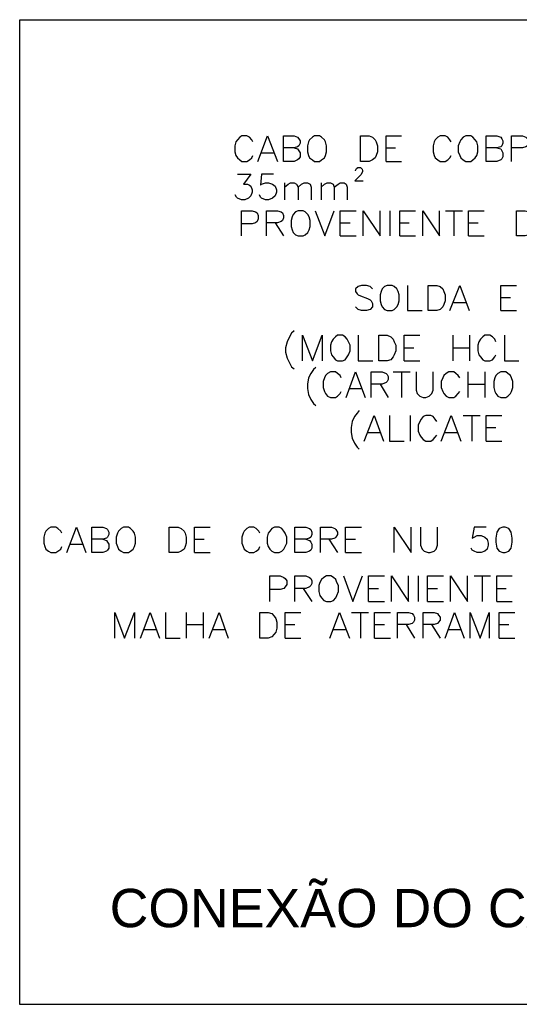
# Model space of a CAD drawing. Header units: millimetres. Extents: x 4477830 to 4478275, y -30323838 to -30323445.
# Tile 19 of 124: x 4477867 to 4477872, y -30323612 to -30323602. Entities that reach past the tile are written whole.
import ezdxf

# ---------------------------------------------------------------- set-up
doc = ezdxf.new("R2010")
doc.units = ezdxf.units.MM
doc.styles.add('textstyle3', font='arial.ttf')

msp = doc.modelspace()

# ---------------------------------------------------------------- linework, layer by layer
at = {"color": 8, "lineweight": 25, "flags": 128}
for points in [[(4477866.777, -30323601.681), (4477868.037, -30323601.681)], [(4477866.777, -30323602.567), (4477866.777, -30323601.681)], [(4477868.911, -30323601.681), (4477868.911, -30323601.681)], [(4477869.786, -30323601.681), (4477871.535, -30323601.681)], [(4477866.777, -30323603.442), (4477866.777, -30323603.442)], [(4477866.777, -30323606.065), (4477866.777, -30323604.316)], [(4477866.777, -30323606.94), (4477866.777, -30323606.94)], [(4477866.777, -30323609.564), (4477866.777, -30323607.815)], [(4477866.777, -30323610.439), (4477866.777, -30323610.439)], [(4477868.037, -30323612.2), (4477866.777, -30323612.2), (4477866.777, -30323611.313)], [(4477868.911, -30323612.2), (4477868.911, -30323612.2)], [(4477871.535, -30323612.2), (4477869.786, -30323612.2)]]:
    msp.add_lwpolyline(points, dxfattribs=at)
at = {"color": 18, "true_color": 0x000000}
msp.add_lwpolyline([(4477866.777, -30323601.681), (4477885.046, -30323601.681), (4477885.046, -30323612.2), (4477866.777, -30323612.2)], close=True, dxfattribs=at)
at = {"color": 18, "lineweight": 25, "true_color": 0x000000, "flags": 128}
for points in [[(4477869.267, -30323602.987), (4477869.255, -30323602.963), (4477869.232, -30323602.934), (4477869.203, -30323602.923), (4477869.15, -30323602.923), (4477869.127, -30323602.934), (4477869.104, -30323602.963), (4477869.086, -30323602.987), (4477869.075, -30323603.028), (4477869.075, -30323603.092), (4477869.086, -30323603.132), (4477869.104, -30323603.156), (4477869.127, -30323603.179), (4477869.15, -30323603.197), (4477869.203, -30323603.197), (4477869.232, -30323603.179), (4477869.255, -30323603.156), (4477869.267, -30323603.132)], [(4477869.32, -30323603.197), (4477869.424, -30323602.923), (4477869.529, -30323603.197)], [(4477869.71, -30323603.051), (4477869.745, -30323603.062), (4477869.757, -30323603.08), (4477869.774, -30323603.103), (4477869.774, -30323603.144), (4477869.757, -30323603.167), (4477869.745, -30323603.179), (4477869.71, -30323603.197), (4477869.594, -30323603.197), (4477869.594, -30323602.923), (4477869.71, -30323602.923), (4477869.745, -30323602.934), (4477869.757, -30323602.952), (4477869.774, -30323602.975), (4477869.774, -30323602.998), (4477869.757, -30323603.028), (4477869.745, -30323603.039), (4477869.71, -30323603.051), (4477869.594, -30323603.051)], [(4477869.926, -30323602.923), (4477869.903, -30323602.934), (4477869.873, -30323602.963), (4477869.862, -30323602.987), (4477869.85, -30323603.028), (4477869.85, -30323603.092), (4477869.862, -30323603.132), (4477869.873, -30323603.156), (4477869.903, -30323603.179), (4477869.926, -30323603.197), (4477869.978, -30323603.197), (4477870.002, -30323603.179), (4477870.031, -30323603.156), (4477870.043, -30323603.132), (4477870.054, -30323603.092), (4477870.054, -30323603.028), (4477870.043, -30323602.987), (4477870.031, -30323602.963), (4477870.002, -30323602.934), (4477869.978, -30323602.923), (4477869.926, -30323602.923)], [(4477870.416, -30323603.197), (4477870.416, -30323602.923), (4477870.509, -30323602.923), (4477870.544, -30323602.934), (4477870.573, -30323602.963), (4477870.585, -30323602.987), (4477870.597, -30323603.028), (4477870.597, -30323603.092), (4477870.585, -30323603.132), (4477870.573, -30323603.156), (4477870.544, -30323603.179), (4477870.509, -30323603.197), (4477870.416, -30323603.197)], [(4477870.69, -30323603.197), (4477870.69, -30323602.923), (4477870.853, -30323602.923)], [(4477871.384, -30323602.987), (4477871.372, -30323602.963), (4477871.349, -30323602.934), (4477871.32, -30323602.923), (4477871.267, -30323602.923), (4477871.244, -30323602.934), (4477871.215, -30323602.963), (4477871.203, -30323602.987), (4477871.191, -30323603.028), (4477871.191, -30323603.092), (4477871.203, -30323603.132), (4477871.215, -30323603.156), (4477871.244, -30323603.179), (4477871.267, -30323603.197), (4477871.32, -30323603.197), (4477871.349, -30323603.179), (4477871.372, -30323603.156), (4477871.384, -30323603.132)], [(4477871.541, -30323602.923), (4477871.512, -30323602.934), (4477871.489, -30323602.963), (4477871.477, -30323602.987), (4477871.46, -30323603.028), (4477871.46, -30323603.092), (4477871.477, -30323603.132), (4477871.489, -30323603.156), (4477871.512, -30323603.179), (4477871.541, -30323603.197), (4477871.594, -30323603.197), (4477871.617, -30323603.179), (4477871.64, -30323603.156), (4477871.658, -30323603.132), (4477871.669, -30323603.092), (4477871.669, -30323603.028), (4477871.658, -30323602.987), (4477871.64, -30323602.963), (4477871.617, -30323602.934), (4477871.594, -30323602.923), (4477871.541, -30323602.923)], [(4477871.874, -30323603.051), (4477871.914, -30323603.062), (4477871.926, -30323603.08), (4477871.938, -30323603.103), (4477871.938, -30323603.144), (4477871.926, -30323603.167), (4477871.914, -30323603.179), (4477871.874, -30323603.197), (4477871.757, -30323603.197), (4477871.757, -30323602.923), (4477871.874, -30323602.923), (4477871.914, -30323602.934), (4477871.926, -30323602.952), (4477871.938, -30323602.975), (4477871.938, -30323602.998), (4477871.926, -30323603.028), (4477871.914, -30323603.039), (4477871.874, -30323603.051), (4477871.757, -30323603.051)], [(4477872.031, -30323603.197), (4477872.031, -30323602.923), (4477872.148, -30323602.923), (4477872.183, -30323602.934), (4477872.2, -30323602.952), (4477872.212, -30323602.975), (4477872.212, -30323602.998), (4477872.2, -30323603.028), (4477872.183, -30323603.039), (4477872.148, -30323603.051), (4477872.031, -30323603.051)], [(4477870.69, -30323603.051), (4477870.789, -30323603.051)], [(4477869.36, -30323603.103), (4477869.489, -30323603.103)], [(4477870.363, -30323603.296), (4477870.363, -30323603.29), (4477870.369, -30323603.278), (4477870.375, -30323603.272), (4477870.387, -30323603.261), (4477870.416, -30323603.261), (4477870.427, -30323603.272), (4477870.433, -30323603.278), (4477870.439, -30323603.29), (4477870.439, -30323603.302), (4477870.433, -30323603.313), (4477870.422, -30323603.337), (4477870.357, -30323603.401), (4477870.445, -30323603.401)], [(4477870.69, -30323603.197), (4477870.853, -30323603.197)], [(4477869.104, -30323603.331), (4477869.244, -30323603.331), (4477869.168, -30323603.436), (4477869.209, -30323603.436), (4477869.232, -30323603.447), (4477869.244, -30323603.459), (4477869.261, -30323603.5), (4477869.261, -30323603.523), (4477869.244, -30323603.564), (4477869.22, -30323603.587), (4477869.18, -30323603.605), (4477869.145, -30323603.605), (4477869.104, -30323603.587), (4477869.092, -30323603.576), (4477869.08, -30323603.552)], [(4477869.489, -30323603.331), (4477869.36, -30323603.331), (4477869.349, -30323603.447), (4477869.36, -30323603.436), (4477869.401, -30323603.424), (4477869.436, -30323603.424), (4477869.477, -30323603.436), (4477869.506, -30323603.459), (4477869.518, -30323603.5), (4477869.518, -30323603.523), (4477869.506, -30323603.564), (4477869.477, -30323603.587), (4477869.436, -30323603.605), (4477869.401, -30323603.605), (4477869.36, -30323603.587), (4477869.349, -30323603.576), (4477869.337, -30323603.552)], [(4477869.605, -30323603.424), (4477869.605, -30323603.605)], [(4477869.605, -30323603.471), (4477869.646, -30323603.436), (4477869.669, -30323603.424), (4477869.71, -30323603.424), (4477869.734, -30323603.436), (4477869.751, -30323603.471), (4477869.751, -30323603.605)], [(4477869.751, -30323603.471), (4477869.786, -30323603.436), (4477869.815, -30323603.424), (4477869.85, -30323603.424), (4477869.879, -30323603.436), (4477869.891, -30323603.471), (4477869.891, -30323603.605)], [(4477869.996, -30323603.424), (4477869.996, -30323603.605)], [(4477869.996, -30323603.471), (4477870.031, -30323603.436), (4477870.06, -30323603.424), (4477870.095, -30323603.424), (4477870.124, -30323603.436), (4477870.136, -30323603.471), (4477870.136, -30323603.605)], [(4477870.136, -30323603.471), (4477870.177, -30323603.436), (4477870.2, -30323603.424), (4477870.241, -30323603.424), (4477870.264, -30323603.436), (4477870.276, -30323603.471), (4477870.276, -30323603.605)], [(4477869.145, -30323603.99), (4477869.145, -30323603.721), (4477869.261, -30323603.721), (4477869.296, -30323603.733), (4477869.314, -30323603.745), (4477869.325, -30323603.774), (4477869.325, -30323603.809), (4477869.314, -30323603.838), (4477869.296, -30323603.85), (4477869.261, -30323603.861), (4477869.145, -30323603.861)], [(4477869.413, -30323603.99), (4477869.413, -30323603.721), (4477869.529, -30323603.721), (4477869.57, -30323603.733), (4477869.582, -30323603.745), (4477869.594, -30323603.774), (4477869.594, -30323603.797), (4477869.582, -30323603.826), (4477869.57, -30323603.838), (4477869.529, -30323603.85), (4477869.413, -30323603.85)], [(4477869.751, -30323603.721), (4477869.722, -30323603.733), (4477869.699, -30323603.762), (4477869.687, -30323603.786), (4477869.675, -30323603.826), (4477869.675, -30323603.89), (4477869.687, -30323603.925), (4477869.699, -30323603.955), (4477869.722, -30323603.978), (4477869.751, -30323603.99), (4477869.804, -30323603.99), (4477869.827, -30323603.978), (4477869.856, -30323603.955), (4477869.868, -30323603.925), (4477869.879, -30323603.89), (4477869.879, -30323603.826), (4477869.868, -30323603.786), (4477869.856, -30323603.762), (4477869.827, -30323603.733), (4477869.804, -30323603.721), (4477869.751, -30323603.721)], [(4477869.932, -30323603.721), (4477870.037, -30323603.99), (4477870.136, -30323603.721)], [(4477870.2, -30323603.99), (4477870.2, -30323603.721), (4477870.369, -30323603.721)], [(4477870.445, -30323603.99), (4477870.445, -30323603.721), (4477870.626, -30323603.99), (4477870.626, -30323603.721)], [(4477870.731, -30323603.721), (4477870.731, -30323603.99)], [(4477870.836, -30323603.99), (4477870.836, -30323603.721), (4477871.005, -30323603.721)], [(4477871.081, -30323603.99), (4477871.081, -30323603.721), (4477871.261, -30323603.99), (4477871.261, -30323603.721)], [(4477871.325, -30323603.721), (4477871.506, -30323603.721)], [(4477871.413, -30323603.721), (4477871.413, -30323603.99)], [(4477871.57, -30323603.99), (4477871.57, -30323603.721), (4477871.739, -30323603.721)], [(4477872.083, -30323603.99), (4477872.083, -30323603.721), (4477872.177, -30323603.721), (4477872.218, -30323603.733), (4477872.241, -30323603.762), (4477872.253, -30323603.786), (4477872.264, -30323603.826), (4477872.264, -30323603.89), (4477872.253, -30323603.925), (4477872.241, -30323603.955), (4477872.218, -30323603.978), (4477872.177, -30323603.99), (4477872.083, -30323603.99)], [(4477869.506, -30323603.85), (4477869.594, -30323603.99)], [(4477870.2, -30323603.85), (4477870.305, -30323603.85)], [(4477870.836, -30323603.85), (4477870.935, -30323603.85)], [(4477871.57, -30323603.85), (4477871.675, -30323603.85)], [(4477870.2, -30323603.99), (4477870.369, -30323603.99)], [(4477870.836, -30323603.99), (4477871.005, -30323603.99)], [(4477871.57, -30323603.99), (4477871.739, -30323603.99)], [(4477870.544, -30323604.555), (4477870.521, -30323604.532), (4477870.48, -30323604.52), (4477870.427, -30323604.52), (4477870.392, -30323604.532), (4477870.363, -30323604.555), (4477870.363, -30323604.584), (4477870.381, -30323604.608), (4477870.392, -30323604.619), (4477870.416, -30323604.631), (4477870.492, -30323604.66), (4477870.521, -30323604.672), (4477870.532, -30323604.684), (4477870.544, -30323604.713), (4477870.544, -30323604.748), (4477870.521, -30323604.777), (4477870.48, -30323604.788), (4477870.427, -30323604.788), (4477870.392, -30323604.777), (4477870.363, -30323604.748)], [(4477870.701, -30323604.52), (4477870.672, -30323604.532), (4477870.649, -30323604.555), (4477870.637, -30323604.584), (4477870.626, -30323604.619), (4477870.626, -30323604.684), (4477870.637, -30323604.724), (4477870.649, -30323604.748), (4477870.672, -30323604.777), (4477870.701, -30323604.788), (4477870.754, -30323604.788), (4477870.777, -30323604.777), (4477870.806, -30323604.748), (4477870.818, -30323604.724), (4477870.83, -30323604.684), (4477870.83, -30323604.619), (4477870.818, -30323604.584), (4477870.806, -30323604.555), (4477870.777, -30323604.532), (4477870.754, -30323604.52), (4477870.701, -30323604.52)], [(4477870.917, -30323604.52), (4477870.917, -30323604.788), (4477871.075, -30323604.788)], [(4477871.139, -30323604.788), (4477871.139, -30323604.52), (4477871.232, -30323604.52), (4477871.267, -30323604.532), (4477871.296, -30323604.555), (4477871.308, -30323604.584), (4477871.32, -30323604.619), (4477871.32, -30323604.684), (4477871.308, -30323604.724), (4477871.296, -30323604.748), (4477871.267, -30323604.777), (4477871.232, -30323604.788), (4477871.139, -30323604.788)], [(4477871.372, -30323604.788), (4477871.477, -30323604.52), (4477871.576, -30323604.788)], [(4477871.914, -30323604.788), (4477871.914, -30323604.52), (4477872.083, -30323604.52)], [(4477871.413, -30323604.701), (4477871.541, -30323604.701)], [(4477871.914, -30323604.649), (4477872.019, -30323604.649)], [(4477871.914, -30323604.788), (4477872.083, -30323604.788)], [(4477869.71, -30323605.004), (4477869.681, -30323605.028), (4477869.658, -30323605.068), (4477869.634, -30323605.121), (4477869.617, -30323605.185), (4477869.617, -30323605.232), (4477869.634, -30323605.296), (4477869.658, -30323605.348), (4477869.681, -30323605.389), (4477869.71, -30323605.412)], [(4477869.798, -30323605.325), (4477869.798, -30323605.051), (4477869.903, -30323605.325), (4477870.008, -30323605.051), (4477870.008, -30323605.325)], [(4477870.171, -30323605.051), (4477870.148, -30323605.068), (4477870.124, -30323605.092), (4477870.107, -30323605.121), (4477870.095, -30323605.156), (4477870.095, -30323605.22), (4477870.107, -30323605.261), (4477870.124, -30323605.284), (4477870.148, -30323605.313), (4477870.171, -30323605.325), (4477870.223, -30323605.325), (4477870.253, -30323605.313), (4477870.276, -30323605.284), (4477870.287, -30323605.261), (4477870.305, -30323605.22), (4477870.305, -30323605.156), (4477870.287, -30323605.121), (4477870.276, -30323605.092), (4477870.253, -30323605.068), (4477870.223, -30323605.051), (4477870.171, -30323605.051)], [(4477870.392, -30323605.051), (4477870.392, -30323605.325), (4477870.55, -30323605.325)], [(4477870.614, -30323605.325), (4477870.614, -30323605.051), (4477870.701, -30323605.051), (4477870.742, -30323605.068), (4477870.766, -30323605.092), (4477870.777, -30323605.121), (4477870.795, -30323605.156), (4477870.795, -30323605.22), (4477870.777, -30323605.261), (4477870.766, -30323605.284), (4477870.742, -30323605.313), (4477870.701, -30323605.325), (4477870.614, -30323605.325)], [(4477870.882, -30323605.325), (4477870.882, -30323605.051), (4477871.051, -30323605.051)], [(4477871.401, -30323605.051), (4477871.401, -30323605.325)], [(4477871.582, -30323605.051), (4477871.582, -30323605.325)], [(4477871.862, -30323605.121), (4477871.85, -30323605.092), (4477871.827, -30323605.068), (4477871.798, -30323605.051), (4477871.745, -30323605.051), (4477871.722, -30323605.068), (4477871.699, -30323605.092), (4477871.681, -30323605.121), (4477871.669, -30323605.156), (4477871.669, -30323605.22), (4477871.681, -30323605.261), (4477871.699, -30323605.284), (4477871.722, -30323605.313), (4477871.745, -30323605.325), (4477871.798, -30323605.325), (4477871.827, -30323605.313), (4477871.85, -30323605.284), (4477871.862, -30323605.261)], [(4477871.955, -30323605.051), (4477871.955, -30323605.325), (4477872.107, -30323605.325)], [(4477870.882, -30323605.185), (4477870.987, -30323605.185)], [(4477871.401, -30323605.185), (4477871.582, -30323605.185)], [(4477870.882, -30323605.325), (4477871.051, -30323605.325)], [(4477869.938, -30323605.395), (4477869.914, -30323605.418), (4477869.885, -30323605.459), (4477869.862, -30323605.506), (4477869.85, -30323605.576), (4477869.85, -30323605.622), (4477869.862, -30323605.686), (4477869.885, -30323605.739), (4477869.914, -30323605.78), (4477869.938, -30323605.803)], [(4477870.212, -30323605.506), (4477870.2, -30323605.482), (4477870.171, -30323605.459), (4477870.148, -30323605.442), (4477870.095, -30323605.442), (4477870.066, -30323605.459), (4477870.043, -30323605.482), (4477870.031, -30323605.506), (4477870.019, -30323605.546), (4477870.019, -30323605.611), (4477870.031, -30323605.651), (4477870.043, -30323605.675), (4477870.066, -30323605.704), (4477870.095, -30323605.716), (4477870.148, -30323605.716), (4477870.171, -30323605.704), (4477870.2, -30323605.675), (4477870.212, -30323605.651)], [(4477870.264, -30323605.716), (4477870.363, -30323605.442), (4477870.468, -30323605.716)], [(4477870.532, -30323605.716), (4477870.532, -30323605.442), (4477870.649, -30323605.442), (4477870.69, -30323605.459), (4477870.701, -30323605.471), (4477870.713, -30323605.494), (4477870.713, -30323605.523), (4477870.701, -30323605.546), (4477870.69, -30323605.558), (4477870.649, -30323605.576), (4477870.532, -30323605.576)], [(4477870.766, -30323605.442), (4477870.946, -30323605.442)], [(4477870.853, -30323605.442), (4477870.853, -30323605.716)], [(4477871.011, -30323605.442), (4477871.011, -30323605.64), (4477871.022, -30323605.675), (4477871.051, -30323605.704), (4477871.086, -30323605.716), (4477871.115, -30323605.716), (4477871.15, -30323605.704), (4477871.18, -30323605.675), (4477871.191, -30323605.64), (4477871.191, -30323605.442)], [(4477871.477, -30323605.506), (4477871.46, -30323605.482), (4477871.436, -30323605.459), (4477871.413, -30323605.442), (4477871.36, -30323605.442), (4477871.331, -30323605.459), (4477871.308, -30323605.482), (4477871.296, -30323605.506), (4477871.279, -30323605.546), (4477871.279, -30323605.611), (4477871.296, -30323605.651), (4477871.308, -30323605.675), (4477871.331, -30323605.704), (4477871.36, -30323605.716), (4477871.413, -30323605.716), (4477871.436, -30323605.704), (4477871.46, -30323605.675), (4477871.477, -30323605.651)], [(4477871.564, -30323605.442), (4477871.564, -30323605.716)], [(4477871.745, -30323605.442), (4477871.745, -30323605.716)], [(4477871.914, -30323605.442), (4477871.885, -30323605.459), (4477871.862, -30323605.482), (4477871.85, -30323605.506), (4477871.839, -30323605.546), (4477871.839, -30323605.611), (4477871.85, -30323605.651), (4477871.862, -30323605.675), (4477871.885, -30323605.704), (4477871.914, -30323605.716), (4477871.967, -30323605.716), (4477871.99, -30323605.704), (4477872.019, -30323605.675), (4477872.031, -30323605.651), (4477872.043, -30323605.611), (4477872.043, -30323605.546), (4477872.031, -30323605.506), (4477872.019, -30323605.482), (4477871.99, -30323605.459), (4477871.967, -30323605.442), (4477871.914, -30323605.442)], [(4477870.626, -30323605.576), (4477870.713, -30323605.716)], [(4477871.564, -30323605.576), (4477871.745, -30323605.576)], [(4477870.299, -30323605.622), (4477870.427, -30323605.622)], [(4477870.404, -30323605.856), (4477870.381, -30323605.885), (4477870.352, -30323605.92), (4477870.328, -30323605.972), (4477870.317, -30323606.036), (4477870.317, -30323606.089), (4477870.328, -30323606.153), (4477870.352, -30323606.205), (4477870.381, -30323606.246), (4477870.404, -30323606.27)], [(4477870.457, -30323606.182), (4477870.562, -30323605.908), (4477870.661, -30323606.182)], [(4477870.725, -30323605.908), (4477870.725, -30323606.182), (4477870.882, -30323606.182)], [(4477870.946, -30323605.908), (4477870.946, -30323606.182)], [(4477871.232, -30323605.972), (4477871.215, -30323605.949), (4477871.191, -30323605.92), (4477871.168, -30323605.908), (4477871.115, -30323605.908), (4477871.086, -30323605.92), (4477871.063, -30323605.949), (4477871.051, -30323605.972), (4477871.034, -30323606.013), (4477871.034, -30323606.077), (4477871.051, -30323606.118), (4477871.063, -30323606.141), (4477871.086, -30323606.165), (4477871.115, -30323606.182), (4477871.168, -30323606.182), (4477871.191, -30323606.165), (4477871.215, -30323606.141), (4477871.232, -30323606.118)], [(4477871.279, -30323606.182), (4477871.384, -30323605.908), (4477871.489, -30323606.182)], [(4477871.512, -30323605.908), (4477871.693, -30323605.908)], [(4477871.605, -30323605.908), (4477871.605, -30323606.182)], [(4477871.757, -30323606.182), (4477871.757, -30323605.908), (4477871.926, -30323605.908)], [(4477870.492, -30323606.089), (4477870.626, -30323606.089)], [(4477871.32, -30323606.089), (4477871.448, -30323606.089)], [(4477871.757, -30323606.036), (4477871.862, -30323606.036)], [(4477871.757, -30323606.182), (4477871.926, -30323606.182)], [(4477867.226, -30323607.168), (4477867.215, -30323607.144), (4477867.185, -30323607.115), (4477867.162, -30323607.103), (4477867.11, -30323607.103), (4477867.086, -30323607.115), (4477867.057, -30323607.144), (4477867.045, -30323607.168), (4477867.034, -30323607.208), (4477867.034, -30323607.272), (4477867.045, -30323607.307), (4477867.057, -30323607.337), (4477867.086, -30323607.36), (4477867.11, -30323607.372), (4477867.162, -30323607.372), (4477867.185, -30323607.36), (4477867.215, -30323607.337), (4477867.226, -30323607.307)], [(4477867.279, -30323607.372), (4477867.384, -30323607.103), (4477867.483, -30323607.372)], [(4477867.664, -30323607.232), (4477867.704, -30323607.243), (4477867.716, -30323607.261), (4477867.728, -30323607.284), (4477867.728, -30323607.325), (4477867.716, -30323607.348), (4477867.704, -30323607.36), (4477867.664, -30323607.372), (4477867.547, -30323607.372), (4477867.547, -30323607.103), (4477867.664, -30323607.103), (4477867.704, -30323607.115), (4477867.716, -30323607.127), (4477867.728, -30323607.156), (4477867.728, -30323607.179), (4477867.716, -30323607.208), (4477867.704, -30323607.22), (4477867.664, -30323607.232), (4477867.547, -30323607.232)], [(4477867.885, -30323607.103), (4477867.862, -30323607.115), (4477867.833, -30323607.144), (4477867.821, -30323607.168), (4477867.809, -30323607.208), (4477867.809, -30323607.272), (4477867.821, -30323607.307), (4477867.833, -30323607.337), (4477867.862, -30323607.36), (4477867.885, -30323607.372), (4477867.938, -30323607.372), (4477867.961, -30323607.36), (4477867.99, -30323607.337), (4477868.002, -30323607.307), (4477868.013, -30323607.272), (4477868.013, -30323607.208), (4477868.002, -30323607.168), (4477867.99, -30323607.144), (4477867.961, -30323607.115), (4477867.938, -30323607.103), (4477867.885, -30323607.103)], [(4477868.375, -30323607.372), (4477868.375, -30323607.103), (4477868.468, -30323607.103), (4477868.503, -30323607.115), (4477868.532, -30323607.144), (4477868.544, -30323607.168), (4477868.556, -30323607.208), (4477868.556, -30323607.272), (4477868.544, -30323607.307), (4477868.532, -30323607.337), (4477868.503, -30323607.36), (4477868.468, -30323607.372), (4477868.375, -30323607.372)], [(4477868.643, -30323607.372), (4477868.643, -30323607.103), (4477868.812, -30323607.103)], [(4477869.343, -30323607.168), (4477869.331, -30323607.144), (4477869.302, -30323607.115), (4477869.279, -30323607.103), (4477869.226, -30323607.103), (4477869.203, -30323607.115), (4477869.174, -30323607.144), (4477869.162, -30323607.168), (4477869.15, -30323607.208), (4477869.15, -30323607.272), (4477869.162, -30323607.307), (4477869.174, -30323607.337), (4477869.203, -30323607.36), (4477869.226, -30323607.372), (4477869.279, -30323607.372), (4477869.302, -30323607.36), (4477869.331, -30323607.337), (4477869.343, -30323607.307)], [(4477869.5, -30323607.103), (4477869.471, -30323607.115), (4477869.448, -30323607.144), (4477869.43, -30323607.168), (4477869.419, -30323607.208), (4477869.419, -30323607.272), (4477869.43, -30323607.307), (4477869.448, -30323607.337), (4477869.471, -30323607.36), (4477869.5, -30323607.372), (4477869.547, -30323607.372), (4477869.576, -30323607.36), (4477869.599, -30323607.337), (4477869.611, -30323607.307), (4477869.629, -30323607.272), (4477869.629, -30323607.208), (4477869.611, -30323607.168), (4477869.599, -30323607.144), (4477869.576, -30323607.115), (4477869.547, -30323607.103), (4477869.5, -30323607.103)], [(4477869.833, -30323607.232), (4477869.873, -30323607.243), (4477869.885, -30323607.261), (4477869.897, -30323607.284), (4477869.897, -30323607.325), (4477869.885, -30323607.348), (4477869.873, -30323607.36), (4477869.833, -30323607.372), (4477869.716, -30323607.372), (4477869.716, -30323607.103), (4477869.833, -30323607.103), (4477869.873, -30323607.115), (4477869.885, -30323607.127), (4477869.897, -30323607.156), (4477869.897, -30323607.179), (4477869.885, -30323607.208), (4477869.873, -30323607.22), (4477869.833, -30323607.232), (4477869.716, -30323607.232)], [(4477869.99, -30323607.372), (4477869.99, -30323607.103), (4477870.107, -30323607.103), (4477870.142, -30323607.115), (4477870.153, -30323607.127), (4477870.171, -30323607.156), (4477870.171, -30323607.179), (4477870.153, -30323607.208), (4477870.142, -30323607.22), (4477870.107, -30323607.232), (4477869.99, -30323607.232)], [(4477870.258, -30323607.372), (4477870.258, -30323607.103), (4477870.427, -30323607.103)], [(4477870.777, -30323607.372), (4477870.777, -30323607.103), (4477870.958, -30323607.372), (4477870.958, -30323607.103)], [(4477871.057, -30323607.103), (4477871.057, -30323607.296), (4477871.075, -30323607.337), (4477871.098, -30323607.36), (4477871.139, -30323607.372), (4477871.162, -30323607.372), (4477871.203, -30323607.36), (4477871.226, -30323607.337), (4477871.238, -30323607.296), (4477871.238, -30323607.103)], [(4477871.757, -30323607.103), (4477871.629, -30323607.103), (4477871.611, -30323607.22), (4477871.629, -30323607.208), (4477871.664, -30323607.191), (4477871.704, -30323607.191), (4477871.745, -30323607.208), (4477871.769, -30323607.232), (4477871.78, -30323607.272), (4477871.78, -30323607.296), (4477871.769, -30323607.337), (4477871.745, -30323607.36), (4477871.704, -30323607.372), (4477871.664, -30323607.372), (4477871.629, -30323607.36), (4477871.611, -30323607.348), (4477871.599, -30323607.325)], [(4477871.938, -30323607.103), (4477871.897, -30323607.115), (4477871.874, -30323607.156), (4477871.862, -30323607.22), (4477871.862, -30323607.261), (4477871.874, -30323607.325), (4477871.897, -30323607.36), (4477871.938, -30323607.372), (4477871.961, -30323607.372), (4477872.002, -30323607.36), (4477872.025, -30323607.325), (4477872.037, -30323607.261), (4477872.037, -30323607.22), (4477872.025, -30323607.156), (4477872.002, -30323607.115), (4477871.961, -30323607.103), (4477871.938, -30323607.103)], [(4477868.643, -30323607.232), (4477868.748, -30323607.232)], [(4477870.078, -30323607.232), (4477870.171, -30323607.372)], [(4477870.258, -30323607.232), (4477870.363, -30323607.232)], [(4477867.32, -30323607.284), (4477867.448, -30323607.284)], [(4477868.643, -30323607.372), (4477868.812, -30323607.372)], [(4477870.258, -30323607.372), (4477870.427, -30323607.372)], [(4477869.448, -30323607.896), (4477869.448, -30323607.622), (4477869.559, -30323607.622), (4477869.599, -30323607.64), (4477869.611, -30323607.651), (4477869.629, -30323607.675), (4477869.629, -30323607.716), (4477869.611, -30323607.739), (4477869.599, -30323607.756), (4477869.559, -30323607.768), (4477869.448, -30323607.768)], [(4477869.716, -30323607.896), (4477869.716, -30323607.622), (4477869.833, -30323607.622), (4477869.873, -30323607.64), (4477869.885, -30323607.651), (4477869.897, -30323607.675), (4477869.897, -30323607.704), (4477869.885, -30323607.727), (4477869.873, -30323607.739), (4477869.833, -30323607.756), (4477869.716, -30323607.756)], [(4477870.054, -30323607.622), (4477870.025, -30323607.64), (4477870.002, -30323607.663), (4477869.984, -30323607.692), (4477869.973, -30323607.727), (4477869.973, -30323607.791), (4477869.984, -30323607.832), (4477870.002, -30323607.856), (4477870.025, -30323607.885), (4477870.054, -30323607.896), (4477870.101, -30323607.896), (4477870.13, -30323607.885), (4477870.153, -30323607.856), (4477870.165, -30323607.832), (4477870.183, -30323607.791), (4477870.183, -30323607.727), (4477870.165, -30323607.692), (4477870.153, -30323607.663), (4477870.13, -30323607.64), (4477870.101, -30323607.622), (4477870.054, -30323607.622)], [(4477870.235, -30323607.622), (4477870.334, -30323607.896), (4477870.439, -30323607.622)], [(4477870.503, -30323607.896), (4477870.503, -30323607.622), (4477870.672, -30323607.622)], [(4477870.748, -30323607.896), (4477870.748, -30323607.622), (4477870.929, -30323607.896), (4477870.929, -30323607.622)], [(4477871.034, -30323607.622), (4477871.034, -30323607.896)], [(4477871.133, -30323607.896), (4477871.133, -30323607.622), (4477871.302, -30323607.622)], [(4477871.378, -30323607.896), (4477871.378, -30323607.622), (4477871.559, -30323607.896), (4477871.559, -30323607.622)], [(4477871.629, -30323607.622), (4477871.804, -30323607.622)], [(4477871.716, -30323607.622), (4477871.716, -30323607.896)], [(4477871.874, -30323607.896), (4477871.874, -30323607.622), (4477872.037, -30323607.622)], [(4477869.804, -30323607.756), (4477869.897, -30323607.896)], [(4477870.503, -30323607.756), (4477870.608, -30323607.756)], [(4477871.133, -30323607.756), (4477871.238, -30323607.756)], [(4477871.874, -30323607.756), (4477871.973, -30323607.756)], [(4477870.503, -30323607.896), (4477870.672, -30323607.896)], [(4477871.133, -30323607.896), (4477871.302, -30323607.896)], [(4477871.874, -30323607.896), (4477872.037, -30323607.896)], [(4477867.792, -30323608.287), (4477867.792, -30323608.013), (4477867.897, -30323608.287), (4477868.002, -30323608.013), (4477868.002, -30323608.287)], [(4477868.066, -30323608.287), (4477868.171, -30323608.013), (4477868.27, -30323608.287)], [(4477868.334, -30323608.013), (4477868.334, -30323608.287), (4477868.492, -30323608.287)], [(4477868.556, -30323608.013), (4477868.556, -30323608.287)], [(4477868.736, -30323608.013), (4477868.736, -30323608.287)], [(4477868.801, -30323608.287), (4477868.906, -30323608.013), (4477869.005, -30323608.287)], [(4477869.343, -30323608.287), (4477869.343, -30323608.013), (4477869.43, -30323608.013), (4477869.471, -30323608.025), (4477869.494, -30323608.054), (4477869.512, -30323608.077), (4477869.524, -30323608.118), (4477869.524, -30323608.182), (4477869.512, -30323608.223), (4477869.494, -30323608.246), (4477869.471, -30323608.275), (4477869.43, -30323608.287), (4477869.343, -30323608.287)], [(4477869.611, -30323608.287), (4477869.611, -30323608.013), (4477869.78, -30323608.013)], [(4477870.089, -30323608.287), (4477870.194, -30323608.013), (4477870.299, -30323608.287)], [(4477870.322, -30323608.013), (4477870.503, -30323608.013)], [(4477870.416, -30323608.013), (4477870.416, -30323608.287)], [(4477870.567, -30323608.287), (4477870.567, -30323608.013), (4477870.736, -30323608.013)], [(4477870.812, -30323608.287), (4477870.812, -30323608.013), (4477870.929, -30323608.013), (4477870.97, -30323608.025), (4477870.981, -30323608.042), (4477870.993, -30323608.065), (4477870.993, -30323608.095), (4477870.981, -30323608.118), (4477870.97, -30323608.13), (4477870.929, -30323608.141), (4477870.812, -30323608.141)], [(4477871.086, -30323608.287), (4477871.086, -30323608.013), (4477871.203, -30323608.013), (4477871.238, -30323608.025), (4477871.25, -30323608.042), (4477871.267, -30323608.065), (4477871.267, -30323608.095), (4477871.25, -30323608.118), (4477871.238, -30323608.13), (4477871.203, -30323608.141), (4477871.086, -30323608.141)], [(4477871.32, -30323608.287), (4477871.419, -30323608.013), (4477871.524, -30323608.287)], [(4477871.588, -30323608.287), (4477871.588, -30323608.013), (4477871.693, -30323608.287), (4477871.792, -30323608.013), (4477871.792, -30323608.287)], [(4477871.897, -30323608.287), (4477871.897, -30323608.013), (4477872.066, -30323608.013)], [(4477868.101, -30323608.194), (4477868.235, -30323608.194)], [(4477868.556, -30323608.141), (4477868.736, -30323608.141)], [(4477868.841, -30323608.194), (4477868.97, -30323608.194)], [(4477869.611, -30323608.141), (4477869.716, -30323608.141)], [(4477870.13, -30323608.194), (4477870.258, -30323608.194)], [(4477870.567, -30323608.141), (4477870.672, -30323608.141)], [(4477870.906, -30323608.141), (4477870.993, -30323608.287)], [(4477871.174, -30323608.141), (4477871.267, -30323608.287)], [(4477871.355, -30323608.194), (4477871.483, -30323608.194)], [(4477871.897, -30323608.141), (4477872.002, -30323608.141)], [(4477869.611, -30323608.287), (4477869.78, -30323608.287)], [(4477870.567, -30323608.287), (4477870.736, -30323608.287)], [(4477871.897, -30323608.287), (4477872.066, -30323608.287)]]:
    msp.add_lwpolyline(points, dxfattribs=at)

# ---------------------------------------------------------------- texts
at = {"color": 18, "true_color": 0x000000, "style": 'textstyle3'}
msp.add_text('CONEXÃO DO CABO  DE COBRE A HASTE DE ATERRAMENTO', height=0.40971, dxfattribs=at).set_placement((4477867.738, -30323611.376))

doc.saveas('drawing.dxf')
